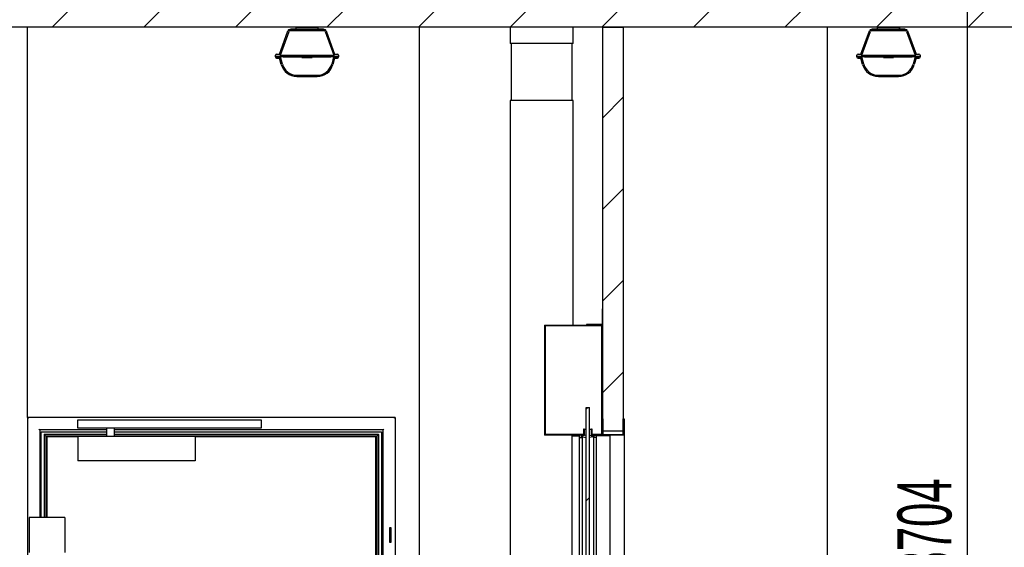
# Model space of a CAD drawing. Header units: millimetres. Extents: x 250 to 59450, y 0 to 41800.
# Tile 23 of 148: x 10819 to 13233, y 19278 to 20571. Entities that reach past the tile are written whole.
import ezdxf

# ---------------------------------------------------------------- set-up
doc = ezdxf.new("R2010")
doc.units = ezdxf.units.MM
doc.header["$LTSCALE"] = 50
doc.linetypes.add('CENTER', pattern=[10.16, 6.35, -1.27, 1.27, -1.27])
doc.layers.add('MASS', color=29, linetype='Continuous')
doc.layers.add('SCHNITT', color=5, linetype='CENTER')
doc.styles.add('SLDTEXTSTYLE0', font='TXT', dxfattribs={"width": 0.605})
doc.dimstyles.new('SLDDIMSTYLE2', dxfattribs={"dimtxt": 128.415934, "dimasz": 100, "dimexe": 0, "dimexo": 0.0625, "dimgap": 32.103984, "dimtad": 1, "dimdec": 1, "dimrnd": 1e-09, "dimzin": 12, "dimdsep": 46, "dimtxsty": 'SLDTEXTSTYLE0', "dimsah": 1, "dimcen": 0.09, "dimadec": 0, "dimazin": 3, "dimtfac": 1, "dimtdec": 1, "dimtofl": 0, "dimtmove": 0, "dimatfit": 3, "dimfxl": 1, "dimfrac": 2, "dimtolj": 1, "dimtzin": 12, "dimarcsym": 0})

# ---------------------------------------------------------------- blocks, each defined once
blk = doc.blocks.new('_D_100')
at = {"layer": 'MASS'}
blk.add_line((13141.2, 21256.7), (13141.2, 17552.7), dxfattribs=at)
for points in [[(13141.2, 21256.7), (13116.2, 21156.7), (13166.2, 21156.7)], [(13141.2, 17552.7), (13166.2, 17652.7), (13116.2, 17652.7)]]:
    blk.add_solid(points, dxfattribs=at)
at = {"layer": 'MASS', "insert": (12970.7, 19208.8), "char_height": 132.29, "attachment_point": 1, "rotation": 90, "style": 'SLDTEXTSTYLE0'}
blk.add_mtext('3704', dxfattribs=at)

msp = doc.modelspace()

# ---------------------------------------------------------------- hatches: boundary and pattern name
at = {"layer": 'SCHNITT', "linetype": 'Continuous', "lineweight": 18}
h = msp.add_hatch(dxfattribs=at)
h.set_pattern_fill('ANSI31', color=256, scale=50, style=0)
h.paths.add_polyline_path([(17848.66, 20552.74), (17848.66, 20602.74), (10798.66, 20602.74), (10798.66, 20552.74)], flags=0)
h = msp.add_hatch(dxfattribs=at)
h.set_pattern_fill('ANSI31', color=256, scale=50, style=0)
edge = h.paths.add_edge_path(flags=0)
edge.add_line((11591.16, 20486.74), (11570.52, 20543.45))
edge.add_arc((11565.82, 20541.74), 5, 20, 90)
edge.add_line((11565.82, 20546.74), (11481.5, 20546.74))
edge.add_arc((11481.5, 20541.74), 5, 90, 160)
edge.add_line((11476.8, 20543.45), (11456.16, 20486.74))
edge.add_line((11456.16, 20486.74), (11449.16, 20486.74))
edge.add_arc((11449.16, 20483.74), 3, 90, 180)
edge.add_line((11446.16, 20483.74), (11446.16, 20481.74))
edge.add_line((11446.16, 20481.74), (11458.26, 20481.74))
edge.add_line((11458.26, 20481.74), (11458.26, 20483.74))
edge.add_line((11458.26, 20483.74), (11479.62, 20542.43))
edge.add_arc((11481.5, 20541.74), 2, 90, 160, ccw=False)
edge.add_line((11481.5, 20543.74), (11565.82, 20543.74))
edge.add_arc((11565.82, 20541.74), 2, 20, 90, ccw=False)
edge.add_line((11567.7, 20542.43), (11589.06, 20483.74))
edge.add_line((11589.06, 20483.74), (11589.06, 20481.74))
edge.add_line((11589.06, 20481.74), (11601.16, 20481.74))
edge.add_line((11601.16, 20481.74), (11601.16, 20483.74))
edge.add_arc((11598.16, 20483.74), 3, 0, 90)
edge.add_line((11598.16, 20486.74), (11591.16, 20486.74))
h = msp.add_hatch(dxfattribs=at)
h.set_pattern_fill('ANSI31', color=256, scale=50, style=0)
h.paths.add_polyline_path([(12298.66, 20552.74), (12248.66, 20552.74), (12248.66, 19562.74), (12298.66, 19562.74)], flags=0)
h = msp.add_hatch(dxfattribs=at)
h.set_pattern_fill('ANSI31', color=256, scale=50, style=0)
edge = h.paths.add_edge_path(flags=0)
edge.add_line((13016.16, 20486.74), (12995.52, 20543.45))
edge.add_arc((12990.82, 20541.74), 5, 20, 90)
edge.add_line((12990.82, 20546.74), (12906.5, 20546.74))
edge.add_arc((12906.5, 20541.74), 5, 90, 160)
edge.add_line((12901.8, 20543.45), (12881.16, 20486.74))
edge.add_line((12881.16, 20486.74), (12874.16, 20486.74))
edge.add_arc((12874.16, 20483.74), 3, 90, 180)
edge.add_line((12871.16, 20483.74), (12871.16, 20481.74))
edge.add_line((12871.16, 20481.74), (12883.26, 20481.74))
edge.add_line((12883.26, 20481.74), (12883.26, 20483.74))
edge.add_line((12883.26, 20483.74), (12904.62, 20542.43))
edge.add_arc((12906.5, 20541.74), 2, 90, 160, ccw=False)
edge.add_line((12906.5, 20543.74), (12990.82, 20543.74))
edge.add_arc((12990.82, 20541.74), 2, 20, 90, ccw=False)
edge.add_line((12992.7, 20542.43), (13014.06, 20483.74))
edge.add_line((13014.06, 20483.74), (13014.06, 20481.74))
edge.add_line((13014.06, 20481.74), (13026.16, 20481.74))
edge.add_line((13026.16, 20481.74), (13026.16, 20483.74))
edge.add_arc((13023.16, 20483.74), 3, 0, 90)
edge.add_line((13023.16, 20486.74), (13016.16, 20486.74))
h = msp.add_hatch(dxfattribs=at)
h.set_pattern_fill('ANSI31', color=256, scale=50, style=0)
edge = h.paths.add_edge_path(flags=0)
edge.add_line((11498.91, 20431.74), (11548.41, 20431.74))
edge.add_arc((11548.41, 20471.74), 40, 270, 345)
edge.add_line((11587.05, 20461.39), (11591.16, 20476.74))
edge.add_line((11591.16, 20476.74), (11598.16, 20476.74))
edge.add_arc((11598.16, 20479.74), 3, 270, 360)
edge.add_line((11601.16, 20479.74), (11601.16, 20481.74))
edge.add_line((11601.16, 20481.74), (11598.16, 20481.74))
edge.add_line((11598.16, 20481.74), (11598.16, 20479.74))
edge.add_line((11598.16, 20479.74), (11588.86, 20479.74))
edge.add_line((11588.86, 20479.74), (11584.15, 20462.17))
edge.add_arc((11548.41, 20471.74), 37, 270, 345, ccw=False)
edge.add_line((11548.41, 20434.74), (11498.91, 20434.74))
edge.add_arc((11498.91, 20471.74), 37, 195, 270, ccw=False)
edge.add_line((11463.17, 20462.17), (11458.47, 20479.74))
edge.add_line((11458.47, 20479.74), (11449.16, 20479.74))
edge.add_line((11449.16, 20479.74), (11449.16, 20481.74))
edge.add_line((11449.16, 20481.74), (11446.16, 20481.74))
edge.add_line((11446.16, 20481.74), (11446.16, 20479.74))
edge.add_arc((11449.16, 20479.74), 3, 180, 270)
edge.add_line((11449.16, 20476.74), (11456.16, 20476.74))
edge.add_line((11456.16, 20476.74), (11460.28, 20461.39))
edge.add_arc((11498.91, 20471.74), 40, 195, 270)
h = msp.add_hatch(dxfattribs=at)
h.set_pattern_fill('ANSI31', color=256, scale=50, style=0)
h.paths.add_polyline_path([(11458.26, 20481.74), (11589.06, 20481.74), (11589.06, 20483.74), (11458.26, 20483.74)], flags=0)
h = msp.add_hatch(dxfattribs=at)
h.set_pattern_fill('ANSI31', color=256, scale=50, style=0)
h.paths.add_polyline_path([(11511.16, 20481.74), (11511.16, 20478.74), (11536.16, 20478.74), (11536.16, 20481.74)], flags=0)
h = msp.add_hatch(dxfattribs=at)
h.set_pattern_fill('ANSI31', color=256, scale=50, style=0)
edge = h.paths.add_edge_path(flags=0)
edge.add_line((12923.91, 20431.74), (12973.41, 20431.74))
edge.add_arc((12973.41, 20471.74), 40, 270, 345)
edge.add_line((13012.05, 20461.39), (13016.16, 20476.74))
edge.add_line((13016.16, 20476.74), (13023.16, 20476.74))
edge.add_arc((13023.16, 20479.74), 3, 270, 360)
edge.add_line((13026.16, 20479.74), (13026.16, 20481.74))
edge.add_line((13026.16, 20481.74), (13023.16, 20481.74))
edge.add_line((13023.16, 20481.74), (13023.16, 20479.74))
edge.add_line((13023.16, 20479.74), (13013.86, 20479.74))
edge.add_line((13013.86, 20479.74), (13009.15, 20462.17))
edge.add_arc((12973.41, 20471.74), 37, 270, 345, ccw=False)
edge.add_line((12973.41, 20434.74), (12923.91, 20434.74))
edge.add_arc((12923.91, 20471.74), 37, 195, 270, ccw=False)
edge.add_line((12888.17, 20462.17), (12883.47, 20479.74))
edge.add_line((12883.47, 20479.74), (12874.16, 20479.74))
edge.add_line((12874.16, 20479.74), (12874.16, 20481.74))
edge.add_line((12874.16, 20481.74), (12871.16, 20481.74))
edge.add_line((12871.16, 20481.74), (12871.16, 20479.74))
edge.add_arc((12874.16, 20479.74), 3, 180, 270)
edge.add_line((12874.16, 20476.74), (12881.16, 20476.74))
edge.add_line((12881.16, 20476.74), (12885.28, 20461.39))
edge.add_arc((12923.91, 20471.74), 40, 195, 270)
h = msp.add_hatch(dxfattribs=at)
h.set_pattern_fill('ANSI31', color=256, scale=50, style=0)
h.paths.add_polyline_path([(12883.26, 20481.74), (13014.06, 20481.74), (13014.06, 20483.74), (12883.26, 20483.74)], flags=0)
h = msp.add_hatch(dxfattribs=at)
h.set_pattern_fill('ANSI31', color=256, scale=50, style=0)
h.paths.add_polyline_path([(12936.16, 20481.74), (12936.16, 20478.74), (12961.16, 20478.74), (12961.16, 20481.74)], flags=0)
h = msp.add_hatch(dxfattribs=at)
h.set_pattern_fill('ANSI31', color=256, scale=50, angle=3e-322, style=0)
h.paths.add_polyline_path([(12208.66, 19822.74), (12248.66, 19822.74), (12248.66, 19862.74), (12247.16, 19862.74), (12247.16, 19824.24), (12208.66, 19824.24)], flags=0)
h = msp.add_hatch(dxfattribs=at)
h.set_pattern_fill('ANSI31', color=256, scale=50, angle=3e-322, style=0)
h.paths.add_polyline_path([(12220.66, 19567.74), (12220.66, 19552.74), (12246.66, 19552.74), (12246.66, 19822.74), (12105.66, 19822.74), (12105.66, 19552.74), (12202.66, 19552.74), (12202.66, 19567.74), (12201.16, 19567.74), (12201.16, 19554.24), (12107.16, 19554.24), (12107.16, 19821.24), (12245.16, 19821.24), (12245.16, 19554.24), (12222.16, 19554.24), (12222.16, 19567.74)], flags=0)
h = msp.add_hatch(dxfattribs=at)
h.set_pattern_fill('ANSI31', color=256, scale=50, angle=3e-322, style=0)
h.paths.add_polyline_path([(12207.66, 18952.74), (12207.66, 17585.74), (12215.66, 17585.74), (12215.66, 19620.74), (12207.66, 19620.74), (12207.66, 19022.74), (12207.67, 19022.74), (12207.67, 19010.88), (12207.66, 19010.88), (12207.66, 18960.26), (12207.67, 18960.26), (12207.67, 18952.74)], flags=0)
h = msp.add_hatch(dxfattribs=at)
h.set_pattern_fill('ANSI31', color=256, scale=50, angle=3e-322, style=0)
h.paths.add_polyline_path([(12246.66, 19592.74), (12246.66, 19552.74), (12300.66, 19552.74), (12300.66, 19592.74), (12298.66, 19592.74), (12298.66, 19554.74), (12248.66, 19554.74), (12248.66, 19592.74)], flags=0)
h = msp.add_hatch(dxfattribs=at)
h.set_pattern_fill('ANSI31', color=256, scale=50, angle=3e-322, style=0)
h.paths.add_polyline_path([(12197.66, 19551.24), (12197.66, 19552.74), (12172.66, 19552.74), (12172.66, 19551.24), (12190.66, 19551.24), (12190.66, 19546.74), (12197.66, 19546.74), (12197.66, 19548.24), (12196.66, 19548.24), (12196.66, 19549.24), (12207.66, 19546.74), (12207.66, 19552.74), (12196.66, 19550.24), (12196.66, 19551.24)], flags=0)
h = msp.add_hatch(dxfattribs=at)
h.set_pattern_fill('ANSI31', color=256, scale=50, angle=3e-322, style=0)
h.paths.add_polyline_path([(12265.66, 19551.24), (12265.66, 19552.74), (12225.66, 19552.74), (12225.66, 19551.24), (12227.16, 19551.24), (12227.16, 19550.24), (12215.66, 19552.74), (12215.66, 19546.74), (12227.16, 19549.24), (12227.16, 19548.24), (12225.66, 19548.24), (12225.66, 19546.74), (12232.66, 19546.74), (12232.66, 19551.24)], flags=0)

# ---------------------------------------------------------------- linework, layer by layer
at = {"color": 7, "linetype": 'Continuous', "lineweight": 25}
for p, q in [((17848.66, 20552.74), (10798.66, 20552.74)), ((10838.66, 19595.74), (10838.66, 20552.74)), ((11798.66, 20552.74), (11798.66, 17592.74)), ((11798.66, 20552.74), (11798.66, 17592.74)), ((12248.66, 20552.74), (12298.66, 20552.74)), ((12248.66, 19562.74), (12248.66, 20552.74)), ((12298.66, 20552.74), (12298.66, 19562.74)), ((12798.66, 20552.74), (12798.66, 17592.74)), ((12798.66, 20552.74), (12798.66, 17592.74)), ((12298.66, 19562.74), (12248.66, 19562.74))]:
    msp.add_line(p, q, dxfattribs=at)
at = {"color": 32, "linetype": 'Continuous', "lineweight": 25, "true_color": 0xba5b06}
for p, q in [((11456.16, 20486.74), (11476.8, 20543.45)), ((11458.26, 20483.74), (11479.62, 20542.43)), ((11565.82, 20546.74), (11481.5, 20546.74)), ((11565.82, 20543.74), (11481.5, 20543.74)), ((11496.16, 20547.74), (11483.66, 20547.74)), ((11483.66, 20547.74), (11483.66, 20546.74)), ((11496.16, 20552.74), (11496.16, 20547.74)), ((11497.16, 20551.74), (11550.16, 20551.74)), ((11497.16, 20546.74), (11497.16, 20551.74)), ((11550.16, 20551.74), (11550.16, 20546.74)), ((11551.16, 20547.74), (11551.16, 20552.74)), ((11563.66, 20547.74), (11551.16, 20547.74)), ((11563.66, 20546.74), (11563.66, 20547.74)), ((11567.7, 20542.43), (11589.06, 20483.74)), ((11570.52, 20543.45), (11591.16, 20486.74)), ((12881.16, 20486.74), (12901.8, 20543.45)), ((12883.26, 20483.74), (12904.62, 20542.43)), ((12990.82, 20546.74), (12906.5, 20546.74)), ((12990.82, 20543.74), (12906.5, 20543.74)), ((12921.16, 20547.74), (12908.66, 20547.74)), ((12908.66, 20547.74), (12908.66, 20546.74)), ((12921.16, 20552.74), (12921.16, 20547.74)), ((12922.16, 20551.74), (12975.16, 20551.74)), ((12922.16, 20546.74), (12922.16, 20551.74)), ((12975.16, 20551.74), (12975.16, 20546.74)), ((12976.16, 20547.74), (12976.16, 20552.74)), ((12988.66, 20547.74), (12976.16, 20547.74)), ((12988.66, 20546.74), (12988.66, 20547.74)), ((12992.7, 20542.43), (13014.06, 20483.74)), ((12995.52, 20543.45), (13016.16, 20486.74)), ((11446.16, 20481.74), (11446.16, 20483.74)), ((11446.16, 20479.74), (11446.16, 20481.74)), ((11446.16, 20481.74), (11449.16, 20481.74)), ((11446.16, 20481.74), (11458.26, 20481.74)), ((11449.16, 20486.74), (11456.16, 20486.74)), ((11449.16, 20479.74), (11449.16, 20481.74)), ((11449.16, 20479.74), (11458.47, 20479.74)), ((11449.16, 20476.74), (11456.16, 20476.74)), ((11460.28, 20461.39), (11456.16, 20476.74)), ((11458.26, 20483.74), (11458.26, 20481.74)), ((11458.26, 20483.74), (11589.06, 20483.74)), ((11458.26, 20481.74), (11458.26, 20483.74)), ((11458.26, 20481.74), (11589.06, 20481.74)), ((11463.17, 20462.17), (11458.47, 20479.74)), ((11465.23, 20479.74), (11458.47, 20479.74)), ((11465.23, 20479.74), (11511.16, 20479.74)), ((11511.16, 20481.74), (11536.16, 20481.74)), ((11511.16, 20481.74), (11511.16, 20478.74)), ((11511.16, 20478.74), (11536.16, 20478.74)), ((11536.16, 20478.74), (11536.16, 20481.74)), ((11536.16, 20479.74), (11582.1, 20479.74)), ((11588.86, 20479.74), (11582.1, 20479.74)), ((11588.86, 20479.74), (11584.15, 20462.17)), ((11591.16, 20476.74), (11587.05, 20461.39)), ((11588.86, 20479.74), (11598.16, 20479.74)), ((11589.06, 20481.74), (11589.06, 20483.74)), ((11589.06, 20483.74), (11589.06, 20481.74)), ((11589.06, 20481.74), (11601.16, 20481.74)), ((11591.16, 20486.74), (11598.16, 20486.74)), ((11591.16, 20476.74), (11598.16, 20476.74)), ((11598.16, 20481.74), (11598.16, 20479.74)), ((11598.16, 20481.74), (11601.16, 20481.74)), ((11601.16, 20483.74), (11601.16, 20481.74)), ((11601.16, 20481.74), (11601.16, 20479.74)), ((12871.16, 20481.74), (12871.16, 20483.74)), ((12871.16, 20479.74), (12871.16, 20481.74)), ((12871.16, 20481.74), (12874.16, 20481.74)), ((12871.16, 20481.74), (12883.26, 20481.74)), ((12874.16, 20486.74), (12881.16, 20486.74)), ((12874.16, 20479.74), (12874.16, 20481.74)), ((12874.16, 20479.74), (12883.47, 20479.74)), ((12874.16, 20476.74), (12881.16, 20476.74)), ((12885.28, 20461.39), (12881.16, 20476.74)), ((12883.26, 20483.74), (12883.26, 20481.74)), ((12883.26, 20483.74), (13014.06, 20483.74)), ((12883.26, 20481.74), (12883.26, 20483.74)), ((12883.26, 20481.74), (13014.06, 20481.74)), ((12888.17, 20462.17), (12883.47, 20479.74)), ((12890.23, 20479.74), (12883.47, 20479.74)), ((12890.23, 20479.74), (12936.16, 20479.74)), ((12936.16, 20481.74), (12961.16, 20481.74)), ((12936.16, 20481.74), (12936.16, 20478.74)), ((12936.16, 20478.74), (12961.16, 20478.74)), ((12961.16, 20478.74), (12961.16, 20481.74)), ((12961.16, 20479.74), (13007.1, 20479.74)), ((13013.86, 20479.74), (13007.1, 20479.74)), ((13013.86, 20479.74), (13009.15, 20462.17)), ((13016.16, 20476.74), (13012.05, 20461.39)), ((13013.86, 20479.74), (13023.16, 20479.74)), ((13014.06, 20481.74), (13014.06, 20483.74)), ((13014.06, 20483.74), (13014.06, 20481.74)), ((13014.06, 20481.74), (13026.16, 20481.74)), ((13016.16, 20486.74), (13023.16, 20486.74)), ((13016.16, 20476.74), (13023.16, 20476.74)), ((13023.16, 20481.74), (13023.16, 20479.74)), ((13023.16, 20481.74), (13026.16, 20481.74)), ((13026.16, 20483.74), (13026.16, 20481.74)), ((13026.16, 20481.74), (13026.16, 20479.74)), ((11498.91, 20434.74), (11548.41, 20434.74)), ((11498.91, 20431.74), (11548.41, 20431.74)), ((12923.91, 20434.74), (12973.41, 20434.74)), ((12923.91, 20431.74), (12973.41, 20431.74))]:
    msp.add_line(p, q, dxfattribs=at)
at = {"color": 11, "linetype": 'Continuous', "lineweight": 25, "true_color": 0xff8080}
for p, q in [((12021.66, 20552.74), (12021.66, 20512.74)), ((12175.66, 20512.74), (12175.66, 20552.74)), ((12175.66, 20512.74), (12021.66, 20512.74)), ((12023.66, 20512.74), (12023.66, 20372.74)), ((12173.66, 20372.74), (12173.66, 20512.74)), ((12021.66, 20372.74), (12021.66, 17652.74)), ((12175.66, 20372.74), (12021.66, 20372.74)), ((12175.66, 19822.74), (12175.66, 20372.74))]:
    msp.add_line(p, q, dxfattribs=at)
at = {"color": 190, "linetype": 'Continuous', "lineweight": 25, "true_color": 0x8000ff}
for p, q in [((12247.16, 19862.74), (12247.16, 19824.24)), ((12248.66, 19862.74), (12247.16, 19862.74)), ((12248.66, 19822.74), (12248.66, 19862.74)), ((12105.66, 19822.74), (12105.66, 19552.74)), ((12105.66, 19822.74), (12246.66, 19822.74)), ((12107.16, 19821.24), (12245.16, 19821.24)), ((12107.16, 19821.24), (12107.16, 19554.24)), ((12208.66, 19824.24), (12208.66, 19822.74)), ((12247.16, 19824.24), (12208.66, 19824.24)), ((12208.66, 19822.74), (12248.66, 19822.74)), ((12245.16, 19821.24), (12245.16, 19554.24)), ((12246.66, 19822.74), (12246.66, 19552.74)), ((12207.66, 19022.74), (12207.66, 19620.74)), ((12207.66, 19620.74), (12215.66, 19620.74)), ((12215.66, 17585.74), (12215.66, 19620.74)), ((12246.66, 19592.74), (12248.66, 19592.74)), ((12246.66, 19552.74), (12246.66, 19592.74)), ((12248.66, 19592.74), (12248.66, 19554.74)), ((12298.66, 19554.74), (12298.66, 19592.74)), ((12298.66, 19592.74), (12300.66, 19592.74)), ((12300.66, 19592.74), (12300.66, 19552.74)), ((12202.66, 19552.74), (12105.66, 19552.74)), ((12201.16, 19554.24), (12107.16, 19554.24)), ((12172.66, 19552.74), (12172.66, 19551.24)), ((12197.66, 19552.74), (12172.66, 19552.74)), ((12172.66, 19551.24), (12190.66, 19551.24)), ((12172.66, 19551.24), (12172.66, 18853.74)), ((12190.66, 19551.24), (12190.66, 19546.74)), ((12190.66, 19546.74), (12197.66, 19546.74)), ((12190.66, 19546.74), (12190.66, 18861.67)), ((12207.66, 19552.74), (12196.66, 19550.24)), ((12196.66, 19551.24), (12197.66, 19551.24)), ((12196.66, 19550.24), (12196.66, 19551.24)), ((12196.66, 19549.24), (12207.66, 19546.74)), ((12196.66, 19548.24), (12196.66, 19549.24)), ((12197.66, 19548.24), (12196.66, 19548.24)), ((12197.66, 19551.24), (12197.66, 19552.74)), ((12197.66, 19551.24), (12197.66, 19550.47)), ((12197.66, 19546.74), (12197.66, 19548.24)), ((12197.66, 19546.74), (12197.66, 18861.74)), ((12200.16, 19552.74), (12200.16, 19551.04)), ((12201.16, 19567.74), (12201.16, 19554.24)), ((12202.66, 19567.74), (12201.16, 19567.74)), ((12202.66, 19567.74), (12202.66, 19552.74)), ((12202.66, 19567.74), (12207.66, 19567.74)), ((12207.66, 19546.74), (12207.66, 19552.74)), ((12215.66, 19567.74), (12220.66, 19567.74)), ((12215.66, 19546.74), (12215.66, 19552.74)), ((12215.66, 19552.74), (12227.16, 19550.24)), ((12227.16, 19549.24), (12215.66, 19546.74)), ((12222.16, 19567.74), (12220.66, 19567.74)), ((12220.66, 19552.74), (12220.66, 19567.74)), ((12246.66, 19552.74), (12220.66, 19552.74)), ((12222.16, 19554.24), (12222.16, 19567.74)), ((12245.16, 19554.24), (12222.16, 19554.24)), ((12225.66, 19551.24), (12225.66, 19552.74)), ((12225.66, 19552.74), (12265.66, 19552.74)), ((12227.16, 19551.24), (12225.66, 19551.24)), ((12225.66, 19551.24), (12225.66, 19550.57)), ((12225.66, 19546.74), (12225.66, 19548.24)), ((12225.66, 19548.24), (12227.16, 19548.24)), ((12232.66, 19546.74), (12225.66, 19546.74)), ((12225.66, 19546.74), (12225.66, 18861.74)), ((12227.16, 19550.24), (12227.16, 19551.24)), ((12227.16, 19548.24), (12227.16, 19549.24)), ((12265.66, 19551.24), (12232.66, 19551.24)), ((12232.66, 19551.24), (12232.66, 19546.74)), ((12232.66, 19546.74), (12232.66, 18861.67)), ((12300.66, 19552.74), (12246.66, 19552.74)), ((12248.66, 19554.74), (12298.66, 19554.74)), ((12265.66, 19552.74), (12265.66, 19551.24)), ((12265.66, 19551.24), (12265.66, 17552.74)), ((12300.66, 19552.74), (12300.66, 17552.74))]:
    msp.add_line(p, q, dxfattribs=at)
at = {"color": 216, "linetype": 'Continuous', "lineweight": 25, "true_color": 0x80007d}
for p, q in [((10838.66, 19595.74), (10840.66, 19593.74)), ((11739.66, 19595.74), (10838.66, 19595.74)), ((10838.66, 19595.74), (10838.66, 17552.74)), ((11737.66, 19593.74), (11739.66, 19595.74)), ((11739.66, 19595.74), (11739.66, 17552.74)), ((10962.16, 19569.74), (10962.16, 19590.74)), ((10962.16, 19590.74), (11411.16, 19590.74)), ((11411.16, 19590.74), (11411.16, 19569.74)), ((10866.66, 19567.74), (10868.66, 19565.74)), ((10868.66, 19565.74), (10868.66, 19351.24)), ((11032.16, 19565.74), (10868.66, 19565.74)), ((10868.66, 19565.74), (10869.16, 19565.24)), ((10872.16, 19351.24), (10872.16, 19560.74)), ((10872.16, 19560.74), (11032.16, 19560.74)), ((10872.16, 19351.24), (10872.16, 19560.74)), ((10872.16, 19560.74), (11032.16, 19560.74)), ((10879.16, 19555.24), (10879.66, 19554.74)), ((10879.66, 19554.74), (10883.66, 19550.74)), ((10879.66, 19554.74), (10879.66, 19351.24)), ((11032.16, 19554.74), (10879.66, 19554.74)), ((10883.66, 19550.74), (10883.66, 19351.24)), ((11032.16, 19550.74), (10883.66, 19550.74)), ((10884.16, 19550.24), (10883.66, 19550.74)), ((10883.66, 19550.74), (10884.16, 19550.24)), ((11032.16, 19550.24), (10884.16, 19550.24)), ((10885.66, 19548.74), (10884.16, 19550.24)), ((10884.16, 19550.24), (10885.66, 19548.74)), ((10884.16, 19550.24), (10884.16, 19351.24)), ((10962.16, 19548.74), (10885.66, 19548.74)), ((10885.66, 19548.74), (10885.66, 19351.24)), ((11411.16, 19569.74), (10962.16, 19569.74)), ((11249.16, 19549.74), (10962.16, 19549.74)), ((10962.16, 19549.74), (10962.16, 19489.74)), ((11032.16, 19569.74), (11032.16, 19549.74)), ((11052.16, 19549.74), (11052.16, 19569.74)), ((11709.66, 19565.74), (11052.16, 19565.74)), ((11052.16, 19560.74), (11706.16, 19560.74)), ((11052.16, 19560.74), (11706.16, 19560.74)), ((11698.66, 19554.74), (11052.16, 19554.74)), ((11694.66, 19550.74), (11052.16, 19550.74)), ((11694.16, 19550.24), (11052.16, 19550.24)), ((11249.16, 19549.74), (11249.16, 19489.74)), ((11692.66, 19548.74), (11249.16, 19548.74)), ((11692.66, 19548.74), (11694.16, 19550.24)), ((11694.16, 19550.24), (11692.66, 19548.74)), ((11692.66, 17618.74), (11692.66, 19548.74)), ((11694.16, 19550.24), (11694.66, 19550.74)), ((11694.66, 19550.74), (11694.16, 19550.24)), ((11694.16, 17618.74), (11694.16, 19550.24)), ((11694.66, 19550.74), (11698.66, 19554.74)), ((11694.66, 19550.74), (11694.66, 17618.74)), ((11698.66, 19554.74), (11699.16, 19555.24)), ((11698.66, 19554.74), (11698.66, 17618.74)), ((11706.16, 19560.74), (11706.16, 17618.74)), ((11706.16, 19560.74), (11706.16, 17618.74)), ((11709.16, 19565.24), (11709.66, 19565.74)), ((11709.66, 19565.74), (11711.66, 19567.74)), ((11709.66, 19565.74), (11709.66, 17552.74)), ((11249.16, 19489.74), (10962.16, 19489.74)), ((10842.66, 19351.24), (10842.66, 19265.24)), ((10853.07, 19351.24), (10842.66, 19351.24)), ((10929.66, 19351.24), (10853.07, 19351.24)), ((10929.66, 19351.24), (10929.66, 19265.24)), ((11729.66, 19325.74), (11725.66, 19325.74)), ((11725.66, 19325.74), (11725.66, 19290.74)), ((11729.66, 19290.74), (11729.66, 19325.74)), ((11725.66, 19290.74), (11729.66, 19290.74))]:
    msp.add_line(p, q, dxfattribs=at)
at = {"color": 32, "linetype": 'Continuous', "lineweight": 25, "true_color": 0xba5b06}
for centre, radius, start, end in [((11481.5, 20541.74), 5, 90, 160), ((11481.5, 20541.74), 2, 90, 160), ((11565.82, 20541.74), 5, 20, 90), ((11565.82, 20541.74), 2, 20, 90), ((12906.5, 20541.74), 5, 90, 160), ((12906.5, 20541.74), 2, 90, 160), ((12990.82, 20541.74), 5, 20, 90), ((12990.82, 20541.74), 2, 20, 90), ((11449.16, 20483.74), 3, 90, 180), ((11449.16, 20479.74), 3, 180, 270), ((11598.16, 20483.74), 3, 0, 90), ((11598.16, 20479.74), 3, 270, 0), ((12874.16, 20483.74), 3, 90, 180), ((12874.16, 20479.74), 3, 180, 270), ((13023.16, 20483.74), 3, 0, 90), ((13023.16, 20479.74), 3, 270, 0), ((11498.91, 20471.74), 40, 195, 270), ((11498.91, 20471.74), 37, 195, 270), ((11548.41, 20471.74), 37, 270, 345), ((11548.41, 20471.74), 40, 270, 345), ((12923.91, 20471.74), 40, 195, 270), ((12923.91, 20471.74), 37, 195, 270), ((12973.41, 20471.74), 37, 270, 345), ((12973.41, 20471.74), 40, 270, 345)]:
    msp.add_arc(centre, radius, start, end, dxfattribs=at)

# ---------------------------------------------------------------- dimensions: what is measured, and where the dimension line sits
at = {"layer": 'MASS'}
dim = msp.add_linear_dim(base=(13141.25, 17552.74), p1=(12368.66, 21256.74), p2=(9279.5, 17552.74), angle=90, dimstyle='SLDDIMSTYLE2', dxfattribs=at)
dim.commit()
dim.dimension.update_dxf_attribs({"geometry": '_D_100', "text_midpoint": (13141.25, 19404.74), "dimtype": 160})

doc.saveas('drawing.dxf')
